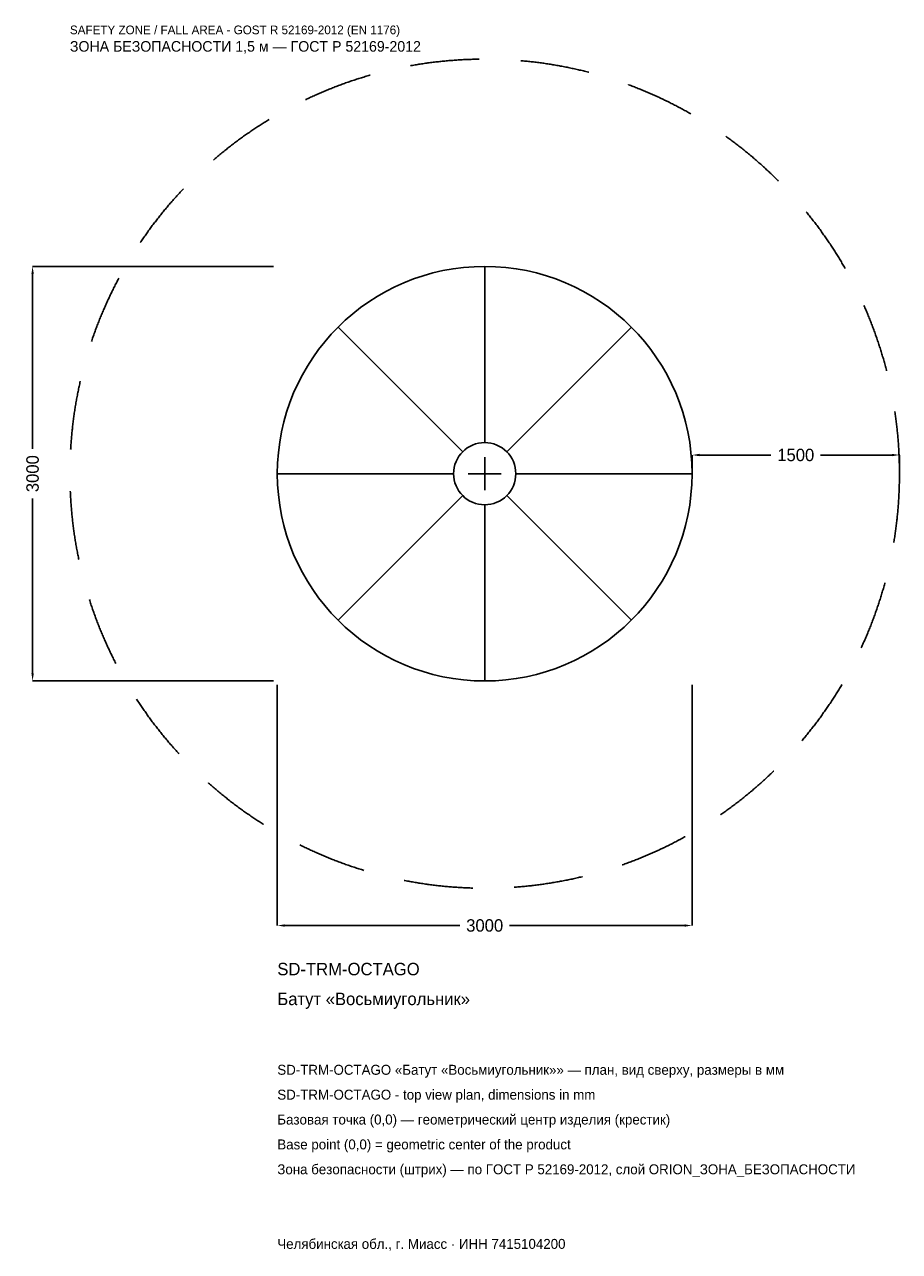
# Model space of a CAD drawing. Header units: metres. Extents: x -3328 to 3000, y -5629 to 3250.
import ezdxf

# ---------------------------------------------------------------- set-up
doc = ezdxf.new("R2010")
doc.units = ezdxf.units.M
doc.linetypes.add('DASHED', pattern=[800, 500, -300])
for name, color, linetype in [('ЗСК_ДАННЫЕ', 3, 'Continuous'), ('ЗСК_ЗОНА_БЕЗОПАСНОСТИ', 1, 'Continuous'), ('ЗСК_КОНТУР', 7, 'Continuous'), ('ЗСК_РАЗМЕРЫ', 8, 'Continuous')]:
    doc.layers.add(name, color=color, linetype=linetype)
doc.dimstyles.new('ORION', dxfattribs={"dimtxt": 90, "dimasz": 54, "dimexe": 1.25, "dimexo": 27, "dimtad": 1, "dimdec": 0, "dimcen": 2.5, "dimazin": 3, "dimtfac": 1, "dimtmove": 0, "dimatfit": 3})

# ---------------------------------------------------------------- blocks, each defined once
blk = doc.blocks.new('_CLOSEDFILLED')
at = {"color": 0, "linetype": 'BYBLOCK'}
blk.add_solid([(-1, 0.16), (0, 0), (-1, -0.16)], dxfattribs=at)
blk = doc.blocks.new('*D1')
for p, q in [((-1500, -1527), (-1500, -3270)), ((1500, -1527), (1500, -3270)), ((-1446, -3270), (-180, -3270)), ((180, -3270), (1446, -3270))]:
    blk.add_line(p, q)
at = {"layer": 'Defpoints'}
for p in [(-1500, -1500), (1500, -1500), (-1500, -3270)]:
    blk.add_point(p, dxfattribs=at)
at = {"layer": 'ЗСК_РАЗМЕРЫ', "xscale": 54, "yscale": 54, "rotation": 180}
blk.add_blockref('_CLOSEDFILLED', (-1500, -3270), dxfattribs=at)
at = {"layer": 'ЗСК_РАЗМЕРЫ', "xscale": 54, "yscale": 54}
blk.add_blockref('_CLOSEDFILLED', (1500, -3270), dxfattribs=at)
at = {"layer": 'ЗСК_РАЗМЕРЫ', "insert": (0, -3270), "char_height": 90, "attachment_point": 5}
blk.add_mtext('3000', dxfattribs=at)
blk = doc.blocks.new('*D2')
for p, q in [((-1527, 1500), (-3270, 1500)), ((-3270, 180), (-3270, 1446)), ((-3270, -1446), (-3270, -180)), ((-1527, -1500), (-3270, -1500))]:
    blk.add_line(p, q)
at = {"layer": 'Defpoints'}
for p in [(-1500, 1500), (-3270, -1500), (-1500, -1500)]:
    blk.add_point(p, dxfattribs=at)
at = {"layer": 'ЗСК_РАЗМЕРЫ', "xscale": 54, "yscale": 54}
for p, rotation in [((-3270, 1500), 90), ((-3270, -1500), 270)]:
    blk.add_blockref('_CLOSEDFILLED', p, dxfattribs=dict(at, rotation=rotation))
at = {"layer": 'ЗСК_РАЗМЕРЫ', "insert": (-3270, 0), "char_height": 90, "attachment_point": 5, "rotation": 90}
blk.add_mtext('3000', dxfattribs=at)
blk = doc.blocks.new('*D3')
for p, q in [((1500, 27), (1500, 135)), ((1554, 135), (2070, 135)), ((2430, 135), (2946, 135)), ((3000, 27), (3000, 135))]:
    blk.add_line(p, q)
at = {"layer": 'Defpoints'}
for p in [(1500, 135), (1500, 0), (3000, 0)]:
    blk.add_point(p, dxfattribs=at)
at = {"layer": 'ЗСК_РАЗМЕРЫ', "xscale": 54, "yscale": 54, "rotation": 180}
blk.add_blockref('_CLOSEDFILLED', (1500, 135), dxfattribs=at)
at = {"layer": 'ЗСК_РАЗМЕРЫ', "xscale": 54, "yscale": 54}
blk.add_blockref('_CLOSEDFILLED', (3000, 135), dxfattribs=at)
at = {"layer": 'ЗСК_РАЗМЕРЫ', "insert": (2250, 135), "char_height": 90, "attachment_point": 5}
blk.add_mtext('1500', dxfattribs=at)
blk = doc.blocks.new('ОРИОН SD-TRM-OCTAGO Батут Восьмиугольник')
at = {"layer": 'ЗСК_ЗОНА_БЕЗОПАСНОСТИ', "linetype": 'DASHED'}
blk.add_circle((0, 0), 3000, dxfattribs=at)
at = {"layer": 'ЗСК_КОНТУР'}
for p, q in [((0, 225), (0, 1500)), ((-159.1, 159.1), (-1060.7, 1060.7)), ((159.1, 159.1), (1060.7, 1060.7)), ((-225, 0), (-1500, 0)), ((225, 0), (1500, 0)), ((-159.1, -159.1), (-1060.7, -1060.7)), ((159.1, -159.1), (1060.7, -1060.7)), ((0, -225), (0, -1500))]:
    blk.add_line(p, q, dxfattribs=at)
for radius in [1500, 225]:
    blk.add_circle((0, 0), radius, dxfattribs=at)
at = {"layer": 'ЗСК_РАЗМЕРЫ'}
for p, q in [((0, -120), (0, 120)), ((-120, 0), (120, 0))]:
    blk.add_line(p, q, dxfattribs=at)
at = {"layer": 'ЗСК_ДАННЫЕ'}
for tag, p in [('АРТИКУЛ', (-1500, -3630)), ('НАИМЕНОВАНИЕ', (-1500, -3846))]:
    blk.add_attdef(tag, p, '', height=90, dxfattribs=at)
at = {"layer": 'ЗСК_ДАННЫЕ', "flags": 1}
for tag, p in [('ПРОИЗВОДИТЕЛЬ', (-1500, -4062)), ('ТЕЛЕФОН', (-1500, -4278)), ('САЙТ', (-1500, -4710)), ('АДРЕС', (-1500, -4926)), ('РЕКВИЗИТЫ', (-1500, -5142)), ('ГАБАРИТЫ', (-1500, -5358)), ('ЗОНА_БЕЗОПАСНОСТИ', (-1500, -5574))]:
    blk.add_attdef(tag, p, '', height=90, dxfattribs=at)
at = {"layer": 'ЗСК_ЗОНА_БЕЗОПАСНОСТИ', "color": 1}
for s, height, p in [('SAFETY ZONE / FALL AREA - GOST R 52169-2012 (EN 1176)', 63, (-3000, 3180)), ('ЗОНА БЕЗОПАСНОСТИ 1,5 м — ГОСТ Р 52169-2012', 76.5, (-3000, 3054))]:
    blk.add_text(s, height=height, dxfattribs=at).set_placement(p)
at = {"layer": 'ЗСК_РАЗМЕРЫ'}
dim = blk.add_linear_dim(base=(-3270, -1500), p1=(-1500, -1500), p2=(-1500, 1500), angle=90, dimstyle='ORION', dxfattribs=at)
dim.commit()
dim.dimension.update_dxf_attribs({"geometry": '*D2', "text_midpoint": (-3270, 0)})
for base, p1, p2, picture, middle in [((1500, 135), (1500, 0), (3000, 0), '*D3', (2250, 135)), ((-1500, -3270), (-1500, -1500), (1500, -1500), '*D1', (0, -3270))]:
    dim = blk.add_linear_dim(base=base, p1=p1, p2=p2, dimstyle='ORION', dxfattribs=at)
    dim.commit()
    dim.dimension.update_dxf_attribs({"geometry": picture, "text_midpoint": middle})

msp = doc.modelspace()

# ---------------------------------------------------------------- block references
msp.add_blockref('ОРИОН SD-TRM-OCTAGO Батут Восьмиугольник', (0, 0)).add_auto_attribs({'АРТИКУЛ': 'SD-TRM-OCTAGO', 'НАИМЕНОВАНИЕ': 'Батут «Восьмиугольник»'})

# ---------------------------------------------------------------- texts
at = {"layer": 'ЗСК_ДАННЫЕ', "color": 3}
for s, p in [('SD-TRM-OCTAGO «Батут «Восьмиугольник»» — план, вид сверху, размеры в мм', (-1500, -4350)), ('SD-TRM-OCTAGO - top view plan, dimensions in mm', (-1500, -4530)), ('Челябинская обл., г. Миасс · ИНН 7415104200', (-1500, -5610))]:
    msp.add_text(s, height=72, dxfattribs=at).set_placement(p)
at = {"layer": 'ЗСК_ДАННЫЕ', "color": 7}
for s, p in [('Базовая точка (0,0) — геометрический центр изделия (крестик)', (-1500, -4710)), ('Base point (0,0) = geometric center of the product', (-1500, -4890))]:
    msp.add_text(s, height=72, dxfattribs=at).set_placement(p)
at = {"layer": 'ЗСК_ДАННЫЕ', "color": 1}
msp.add_text('Зона безопасности (штрих) — по ГОСТ Р 52169-2012, слой ORION_ЗОНА_БЕЗОПАСНОСТИ', height=72, dxfattribs=at).set_placement((-1500, -5070))

doc.saveas('drawing.dxf')
